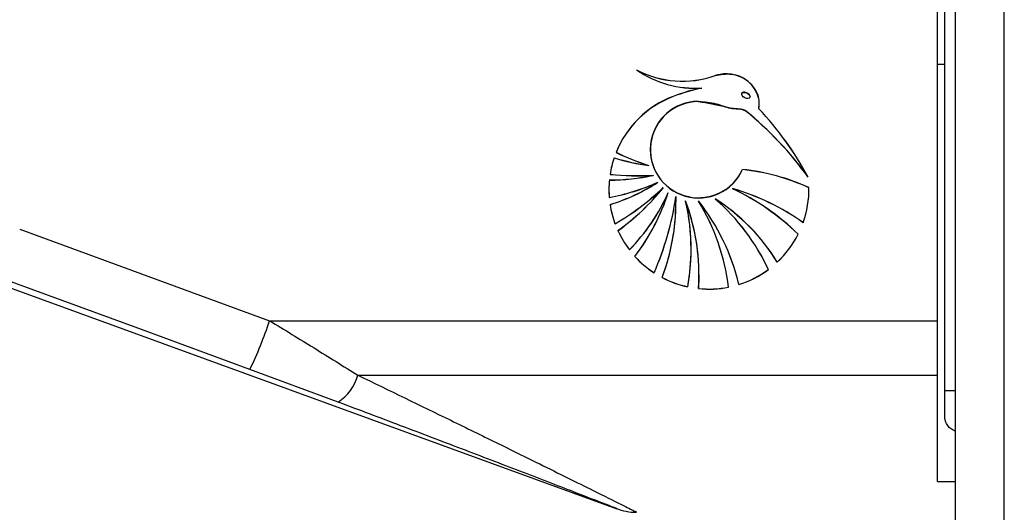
# Model space of a CAD drawing. Header units: millimetres. Extents: x 20 to 26059, y 28 to 17777.
# Tile 18 of 90: x 8839 to 8976, y 5944 to 6012. Entities that reach past the tile are written whole.
import ezdxf

# ---------------------------------------------------------------- set-up
doc = ezdxf.new("R2010")
doc.units = ezdxf.units.MM
doc.header["$LTSCALE"] = 2
doc.layers.add('COMPONENT_GEOMETRY', color=7, linetype='Continuous')
doc.styles.add('SLDTEXTSTYLE0', font='TXT', dxfattribs={"width": 0.75})
doc.dimstyles.new('SLDDIMSTYLE0', dxfattribs={"dimtxt": 150, "dimasz": 6.604, "dimexe": 0, "dimexo": 0.0625, "dimgap": 37.5, "dimtad": 0, "dimtih": 1, "dimtoh": 1, "dimdec": 0, "dimrnd": 1e-09, "dimzin": 12, "dimdsep": 46, "dimtxsty": 'SLDTEXTSTYLE0', "dimsah": 1, "dimcen": 0.09, "dimadec": 0, "dimazin": 3, "dimtfac": 1, "dimtdec": 0, "dimtofl": 0, "dimtmove": 0, "dimatfit": 3, "dimfxl": 1, "dimfrac": 2, "dimtolj": 1, "dimtzin": 12, "dimarcsym": 0})

# ---------------------------------------------------------------- blocks, each defined once
blk = doc.blocks.new('_D_2')
at = {"layer": 'COMPONENT_GEOMETRY', "color": 7}
for p, q in [((8972.99, 8122.33), (7487.83, 8122.33)), ((7494.18, 8122.33), (7494.18, 5448.34)), ((7194.08, 5417.87), (7148.37, 5417.87)), ((7148.37, 5417.87), (7148.37, 5179.74)), ((7794.29, 5417.87), (7839.99, 5417.87)), ((7839.99, 5417.87), (7839.99, 5179.74)), ((7148.37, 5179.74), (7194.08, 5179.74)), ((7839.99, 5179.74), (7794.29, 5179.74)), ((7494.18, 2281.33), (7494.18, 4955.32)), ((8897.92, 2281.33), (7487.83, 2281.33))]:
    blk.add_line(p, q, dxfattribs=at)
for points in [[(7494.18, 8122.33), (7493.17, 8115.72), (7495.2, 8115.72)], [(7494.18, 2281.33), (7495.2, 2287.93), (7493.17, 2287.93)]]:
    blk.add_solid(points, dxfattribs=at)
at = {"layer": 'COMPONENT_GEOMETRY', "color": 7, "char_height": 150, "attachment_point": 1, "style": 'SLDTEXTSTYLE0'}
for s, insert in [('9\'6.98"', (7194.08, 5373.1)), ('2921mm', (7085.02, 5148.68))]:
    blk.add_mtext(s, dxfattribs=dict(at, insert=insert))

msp = doc.modelspace()

# ---------------------------------------------------------------- linework, layer by layer
at = {"color": 8, "linetype": 'Continuous', "lineweight": 25}
for p, q in [((8975.71, 2354.33), (8975.71, 8102.33)), ((8968.91, 6573.89), (8968.91, 2354.33)), ((8967.46, 5960.6), (8968.9, 5960.6))]:
    msp.add_line(p, q, dxfattribs=at)
at = {"color": 7, "linetype": 'Continuous', "lineweight": 25}
for p, q in [((8968.9, 6573.88), (8968.9, 2354.33)), ((8967.46, 5960.6), (8967.46, 6572.77)), ((8966.46, 5970.27), (8966.46, 6016.67)), ((8966.46, 6005.77), (8967.46, 6005.77)), ((8933.83, 6002.44), (8933.83, 6002.43)), ((8929.88, 6001.29), (8929.88, 6001.3)), ((8939.36, 6001.61), (8939.36, 6001.6)), ((8940.52, 6001.24), (8940.52, 6001.26)), ((8933.39, 6000.59), (8933.39, 6000.58)), ((8941.74, 5999.6), (8941.77, 6000.27)), ((8941.74, 5999.59), (8941.74, 5999.58)), ((8939.86, 5999.33), (8939.86, 5999.32)), ((8926.7, 5993.94), (8926.7, 5993.92)), ((8926.53, 5991.73), (8926.53, 5991.72)), ((8927.13, 5990.38), (8927.13, 5990.37)), ((8927.76, 5989.43), (8927.76, 5989.42)), ((8928.5, 5988.68), (8928.5, 5988.67)), ((8921.03, 5987.32), (8921.03, 5987.31)), ((8929.2, 5987.99), (8929.2, 5987.98)), ((8930.25, 5987.43), (8930.26, 5986.71)), ((8930.25, 5987.42), (8930.25, 5987.41)), ((8938.09, 5988.54), (8938.09, 5988.53)), ((8948.67, 5988.41), (8948.67, 5988.43)), ((8930.26, 5986.7), (8930.26, 5986.71)), ((8930.26, 5986.69), (8930.26, 5986.7)), ((8931.6, 5986.81), (8931.6, 5986.8)), ((8933.39, 5986.81), (8933.39, 5986.8)), ((8935.7, 5987.1), (8935.7, 5987.09)), ((8921.83, 5983.68), (8921.83, 5983.66)), ((8947.88, 5983.83), (8947.88, 5983.82)), ((8839.45, 5982.93), (8874.04, 5970.27)), ((8923.82, 5980.08), (8923.82, 5980.06)), ((8932.36, 5980.2), (8932.36, 5980.21)), ((8932.36, 5980.19), (8932.36, 5980.2)), ((8944.29, 5978.38), (8944.29, 5978.36)), ((8927.23, 5976.91), (8927.23, 5976.89)), ((8933.45, 5976.59), (8933.45, 5976.6)), ((8834.36, 5976.2), (8922.07, 5944.27)), ((8938.96, 5975.28), (8938.96, 5975.26)), ((8931.89, 5974.96), (8931.89, 5974.95)), ((8874.04, 5970.27), (8966.46, 5970.27)), ((8966.46, 5962.72), (8966.46, 5970.27)), ((8883.53, 5959), (8871.31, 5963.53)), ((8886.26, 5962.72), (8966.46, 5962.72)), ((8966.46, 5948.03), (8966.46, 5962.72)), ((8967.46, 5957.14), (8967.46, 5960.6)), ((8966.46, 5948.03), (8968.9, 5948.03))]:
    msp.add_line(p, q, dxfattribs=at)
at = {"color": 7, "linetype": 'Continuous', "lineweight": 25, "flags": 128}
for points in [[(8933.45, 5976.61), (8933.45, 5976.27), (8933.39, 5974.73)], [(8871.31, 5963.53), (8856.29, 5969.03), (8836.72, 5976.2)]]:
    msp.add_lwpolyline(points, dxfattribs=at)
at = {"color": 7, "linetype": 'Continuous', "lineweight": 25}
for centre, radius, start, end in [((8932.93, 6016.62), 14.19, 235.0929, 273.6284), ((8931.18, 6017.03), 13.63, 242.1547, 289.3604), ((8931.18, 6017.02), 13.63, 242.1547, 289.3604), ((8932.93, 6016.61), 14.19, 235.0929, 273.6284), ((8931.18, 6017.02), 13.63, 242.1547, 289.3604), ((8932.93, 6016.6), 14.19, 235.0929, 273.6284), ((8939.09, 5977.1), 25.89, 101.7256, 110.8334), ((8939.09, 5977.09), 25.89, 101.7256, 110.8334), ((8939.09, 5977.08), 25.89, 101.7256, 110.8334), ((8934.79, 5988.39), 13.81, 110.7918, 158.0405), ((8934.79, 5988.38), 13.81, 110.7918, 158.0405), ((8934.79, 5988.37), 13.81, 110.7918, 158.0405), ((8933.38, 5993.93), 6.67, 89.8707, 179.8629), ((8933.4, 5993.92), 6.67, 90.0546, 335.767), ((8933.4, 5993.91), 6.67, 90.0546, 335.767), ((8909.34, 5969.04), 44.53, 28.2673, 43.318), ((8909.34, 5969.04), 44.53, 28.2673, 43.318), ((8909.34, 5969.03), 44.53, 28.2673, 43.318), ((8910.25, 5962.63), 47.16, 35.6726, 51.1116), ((8910.25, 5962.62), 47.16, 35.6726, 51.1116), ((8910.25, 5962.61), 47.16, 35.6726, 51.1116), ((8934.71, 5988.43), 13.73, 161.3606, 171.2239), ((8934.71, 5988.42), 13.73, 161.3606, 171.2239), ((8934.71, 5988.41), 13.73, 161.3606, 171.2239), ((8930.37, 6020.29), 28.81, 252.5002, 262.336), ((8930.37, 6020.28), 28.81, 252.5002, 262.336), ((8930.37, 6020.27), 28.81, 252.5002, 262.336), ((8937.25, 6025.25), 35.18, 244.2767, 252.258), ((8937.25, 6025.24), 35.18, 244.2767, 252.258), ((8937.25, 6025.23), 35.18, 244.2767, 252.258), ((8933.39, 5993.97), 6.69, 180.2207, 335.468), ((8921.24, 6016.29), 26.55, 269.5764, 282.8018), ((8921.24, 6016.28), 26.55, 269.5764, 282.8018), ((8921.24, 6016.27), 26.55, 269.5764, 282.8018), ((8924.97, 6028.56), 38.23, 264.2587, 273.235), ((8924.97, 6028.55), 38.23, 264.2587, 273.235), ((8924.97, 6028.54), 38.23, 264.2587, 273.235), ((8936.35, 5961.59), 29.76, 65.5576, 83.9654), ((8936.35, 5961.58), 29.76, 65.5576, 83.9654), ((8936.35, 5961.57), 29.76, 65.5576, 83.9654), ((8934.7, 5988.43), 13.71, 174.5511, 180), ((8934.7, 5988.42), 13.71, 174.5511, 184.6284), ((8934.7, 5988.41), 13.71, 174.5511, 184.6284), ((8915.75, 6015.83), 29, 280.5001, 294.4694), ((8915.75, 6015.83), 29, 280.5001, 294.4694), ((8915.75, 6015.82), 29, 280.5001, 294.4694), ((8913.36, 6011.51), 26.35, 287.1914, 303.1236), ((8913.36, 6011.5), 26.35, 287.1914, 303.1236), ((8913.36, 6011.49), 26.35, 287.1914, 303.1236), ((8904.52, 6013.66), 34.62, 300.0087, 313.8341), ((8904.52, 6013.65), 34.62, 300.0087, 313.8341), ((8904.52, 6013.64), 34.62, 300.0087, 313.8341), ((8904.76, 6007.45), 30.26, 305.2489, 321.6762), ((8904.76, 6007.44), 30.26, 305.2489, 321.6762), ((8904.76, 6007.43), 30.26, 305.2489, 321.6762), ((8934.95, 5988.43), 13.72, 340.4413, 1.073), ((8934.95, 5988.42), 13.72, 340.4413, 1.073), ((8934.95, 5988.41), 13.72, 340.4413, 1.073), ((8934.7, 5988.43), 13.71, 180, 184.6284), ((8904.4, 5999.08), 27.17, 315.6277, 335.9373), ((8904.4, 5999.07), 27.17, 315.6277, 335.9373), ((8904.4, 5999.06), 27.17, 315.6277, 335.9373), ((8900.79, 5997.21), 29.87, 322.8219, 342.0456), ((8900.79, 5997.2), 29.87, 322.8219, 342.0456), ((8900.79, 5997.19), 29.87, 322.8219, 342.0456), ((8890.28, 5993.21), 40.39, 336.202, 351.768), ((8890.28, 5993.2), 40.39, 336.202, 351.768), ((8890.28, 5993.19), 40.39, 336.202, 351.768), ((8900.64, 5986.7), 29.62, 339.334, 1.3883), ((8900.64, 5986.69), 29.62, 339.334, 1.3883), ((8929.23, 5957.61), 32.18, 54.5838, 74.0216), ((8923.61, 5957.95), 33.85, 45.8504, 64.6885), ((8929.23, 5957.6), 32.18, 54.5838, 74.0216), ((8923.61, 5957.94), 33.85, 45.8504, 64.6885), ((8923.61, 5957.93), 33.85, 45.8504, 64.6885), ((8929.23, 5957.59), 32.18, 54.5838, 74.0216), ((8934.71, 5988.43), 13.73, 188.7765, 200.2501), ((8934.71, 5988.42), 13.73, 188.7765, 200.2501), ((8934.71, 5988.41), 13.73, 188.7765, 200.2501), ((8900.64, 5986.71), 29.63, 339.3342, 359.9978), ((8904.28, 5976.61), 29.17, 0.0019, 20.4999), ((8902.98, 5980.21), 29.38, 0.0006, 13.0088), ((8904.28, 5976.6), 29.17, 356.3088, 20.5003), ((8902.98, 5980.2), 29.38, 349.7228, 13.0093), ((8902.98, 5980.19), 29.38, 349.7228, 13.0093), ((8904.28, 5976.59), 29.17, 356.3088, 20.5003), ((8910.22, 5968.52), 29.53, 13.2485, 38.3105), ((8907.88, 5971.28), 29.88, 6.9887, 31.3402), ((8910.22, 5968.51), 29.53, 13.2485, 38.3105), ((8907.88, 5971.27), 29.88, 6.9887, 31.3402), ((8907.88, 5971.26), 29.88, 6.9887, 31.3402), ((8910.22, 5968.5), 29.53, 13.2485, 38.3105), ((8921.08, 5964.13), 27.24, 31.5487, 57.5394), ((8916.51, 5964.99), 29.29, 24.9739, 49.0585), ((8921.08, 5964.12), 27.24, 31.5487, 57.5394), ((8916.51, 5964.98), 29.29, 24.9739, 49.0585), ((8916.51, 5964.97), 29.29, 24.9739, 49.0585), ((8921.08, 5964.11), 27.24, 31.5487, 57.5394), ((8934.75, 5988.45), 13.76, 204.4952, 217.4333), ((8934.75, 5988.44), 13.76, 204.4952, 217.4333), ((8934.75, 5988.43), 13.76, 204.4952, 217.4333), ((8934.89, 5988.46), 13.78, 313.0036, 333.1728), ((8934.89, 5988.45), 13.78, 313.0036, 333.1728), ((8934.89, 5988.44), 13.78, 313.0036, 333.1728), ((8934.79, 5988.49), 13.83, 222.4249, 236.8599), ((8934.79, 5988.48), 13.83, 222.4249, 236.8599), ((8934.79, 5988.47), 13.83, 222.4249, 236.8599), ((8902.98, 5980.21), 29.38, 349.7227, 359.9997), ((8934.84, 5988.52), 13.87, 287.3101, 306.3441), ((8934.84, 5988.51), 13.87, 287.3101, 306.3441), ((8934.84, 5988.5), 13.87, 287.3101, 306.3441), ((8934.82, 5988.54), 13.88, 242.2349, 257.797), ((8934.82, 5988.53), 13.88, 242.2349, 257.797), ((8934.82, 5988.52), 13.88, 242.2349, 257.797), ((8934.83, 5988.56), 13.91, 264.075, 281.2025), ((8934.83, 5988.55), 13.91, 264.075, 281.2025), ((8934.83, 5988.54), 13.91, 264.075, 281.2025), ((8816.45, 5989.7), 60.78, 334.4965, 341.3529), ((8879.72, 5964.66), 6.82, 303.9211, 343.4715), ((8924.87, 5951.77), 8, 248.7768, 269.5812)]:
    msp.add_arc(centre, radius, start, end, dxfattribs=at)
msp.add_ellipse((8939.94, 6001.43), major_axis=(0.555, -0.276), ratio=0.581721, dxfattribs=at)
msp.add_ellipse((8939.94, 6001.45), major_axis=(0.555, -0.276), ratio=0.581721, start_param=0.280282, end_param=3.138313, dxfattribs=at)
for points, knots in [([(8941.77, 6000.27), (8941.78, 6000.42), (8941.82, 6000.95), (8941.47, 6001.88), (8940.76, 6002.97), (8939.63, 6003.9), (8938.01, 6004.43), (8936.63, 6004.45), (8935.84, 6004.21), (8935.7, 6004.17)], [0, 0, 0, 0, 0.055234, 0.190554, 0.344404, 0.521829, 0.70437, 0.948233, 1, 1, 1, 1]), ([(8941.74, 5999.59), (8941.78, 5999.97), (8941.86, 6000.72), (8941.48, 6001.87), (8940.76, 6002.96), (8939.63, 6003.89), (8938.01, 6004.42), (8936.63, 6004.44), (8935.84, 6004.2), (8935.7, 6004.16)], [0, 0, 0, 0, 0.125845, 0.251052, 0.393403, 0.557567, 0.726466, 0.952102, 1, 1, 1, 1]), ([(8941.74, 5999.58), (8941.78, 5999.95), (8941.86, 6000.71), (8941.38, 6002.16), (8940.16, 6003.66), (8937.95, 6004.53), (8936.45, 6004.28), (8935.7, 6004.15)], [0, 0, 0, 0, 0.125863, 0.251162, 0.500722, 0.749637, 1, 1, 1, 1]), ([(8933.39, 6000.6), (8934.61, 6000.4), (8936.36, 6000.12), (8938.28, 5999.58), (8939.27, 5999.6), (8939.66, 5999.43), (8939.86, 5999.34)], [0, 0, 0, 0, 0.5598891, 0.8057975, 0.903562, 1, 1, 1, 1]), ([(8933.39, 6000.59), (8934.21, 6000.54), (8935.73, 6000.46), (8937.45, 5999.64), (8938.72, 5999.59), (8939.43, 5999.56), (8939.75, 5999.39), (8939.86, 5999.33)], [0, 0, 0, 0, 0.369936, 0.682977, 0.841031, 0.942257, 1, 1, 1, 1]), ([(8933.39, 6000.58), (8934.61, 6000.38), (8936.36, 6000.1), (8938.28, 5999.56), (8939.27, 5999.58), (8939.66, 5999.41), (8939.86, 5999.32)], [0, 0, 0, 0, 0.559889, 0.805798, 0.903562, 1, 1, 1, 1]), ([(8874.04, 5970.27), (8876.1, 5969.01), (8880.24, 5966.48), (8884.24, 5963.98), (8886.26, 5962.72)], [0, 0, 0, 0, 0.496951, 1, 1, 1, 1]), ([(8922.07, 5944.27), (8922.01, 5944.3), (8921.86, 5944.36), (8919.81, 5945.16), (8916.52, 5946.43), (8912.56, 5947.96), (8907.43, 5949.93), (8900.65, 5952.53), (8892.19, 5955.74), (8886.42, 5957.92), (8883.53, 5959)], [0, 0, 0, 0, 0.060744, 0.14309, 0.263251, 0.355364, 0.447606, 0.631274, 0.815707, 1, 1, 1, 1]), ([(8968.9, 5955.04), (8968.85, 5955.05), (8968.59, 5955.09), (8968.19, 5955.39), (8967.75, 5955.9), (8967.5, 5956.52), (8967.47, 5956.94), (8967.46, 5957.14)], [0, 0, 0, 0, 0.0509, 0.28804, 0.530743, 0.787503, 1, 1, 1, 1])]:
    msp.add_open_spline(points, degree=3, knots=knots, dxfattribs=at)
at = {"color": 8, "linetype": 'Continuous', "lineweight": 25}
msp.add_open_spline([(8886.26, 5962.72), (8890.59, 5960.63), (8897.11, 5957.47), (8905.44, 5953.39), (8910.85, 5950.73), (8915.33, 5948.51), (8919.34, 5946.53), (8922.62, 5944.89), (8924.6, 5943.9), (8924.75, 5943.83), (8924.81, 5943.8)], degree=3, knots=[0, 0, 0, 0, 0.261503, 0.39473, 0.529163, 0.620853, 0.713725, 0.839966, 0.930815, 1, 1, 1, 1], dxfattribs=at)

# ---------------------------------------------------------------- dimensions: what is measured, and where the dimension line sits
at = {"layer": 'COMPONENT_GEOMETRY', "color": 7}
dim = msp.add_linear_dim(base=(7494.18, 8122.33), p1=(8900.46, 2281.33), p2=(8975.53, 8122.33), angle=90, dimstyle='SLDDIMSTYLE0', dxfattribs=at)
dim.commit()
dim.dimension.update_dxf_attribs({"geometry": '_D_2', "text_midpoint": (7494.18, 5201.83), "dimtype": 160})

doc.saveas('drawing.dxf')
